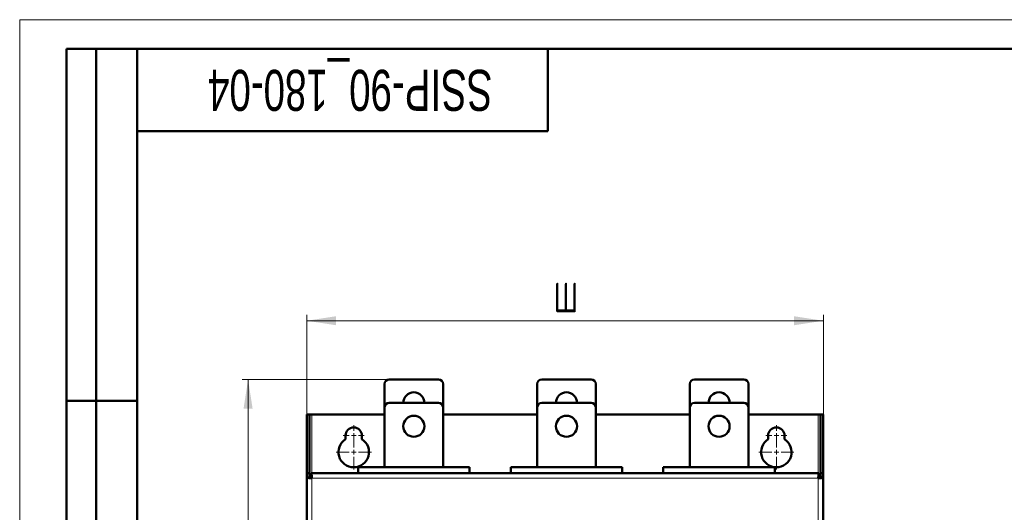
# Model space of a CAD drawing. Header units: millimetres. Extents: x 0 to 420, y 0 to 297.
# Tile 10 of 11: x 0 to 168, y 213 to 297. Entities that reach past the tile are written whole.
import ezdxf

# ---------------------------------------------------------------- set-up
doc = ezdxf.new("R2010")
doc.units = ezdxf.units.MM
doc.styles.add('SLDTEXTSTYLE0', font='TXT', dxfattribs={"width": 0.7, "bigfont": 'bigfont'})
doc.styles.add('SLDTEXTSTYLE1', font='TXT', dxfattribs={"width": 0.7})
doc.dimstyles.new('SLDDIMSTYLE0', dxfattribs={"dimtxt": 5, "dimasz": 5, "dimexe": 0, "dimexo": 0.0625, "dimgap": 1.25, "dimtad": 2, "dimdec": 1, "dimlfac": 2.5, "dimrnd": 1e-09, "dimzin": 12, "dimdsep": 46, "dimtxsty": 'SLDTEXTSTYLE1', "dimsah": 1, "dimcen": 0.09, "dimadec": 0, "dimazin": 3, "dimtfac": 1, "dimtdec": 3, "dimtofl": 0, "dimtmove": 0, "dimatfit": 3, "dimfxl": 0, "dimfrac": 2, "dimtolj": 1, "dimtzin": 12, "dimarcsym": 0})

# ---------------------------------------------------------------- blocks, each defined once
blk = doc.blocks.new('_D')
at = {"color": 7, "linetype": 'Continuous', "lineweight": 0}
for p, q in [((48.91, 229.66), (48.91, 246.65)), ((136.91, 219.66), (136.91, 246.65)), ((48.91, 245.65), (136.91, 245.65))]:
    blk.add_line(p, q, dxfattribs=at)
at = {"color": 7, "linetype": 'Continuous', "lineweight": 18}
for points in [[(48.91, 245.65), (53.91, 244.88), (53.91, 246.42)], [(136.91, 245.65), (131.91, 246.42), (131.91, 244.88)]]:
    blk.add_solid(points, dxfattribs=at)
at = {"color": 7, "linetype": 'Continuous', "lineweight": 18, "insert": (90.95, 252.1), "char_height": 5, "attachment_point": 1, "style": 'SLDTEXTSTYLE0'}
blk.add_mtext('Ш', dxfattribs=at)
blk = doc.blocks.new('_D_1')
at = {"color": 7, "linetype": 'Continuous', "lineweight": 0}
for p, q in [((62.94, 235.65), (37.91, 235.65)), ((38.91, 235.65), (38.91, 82.45)), ((62.94, 82.45), (37.91, 82.45))]:
    blk.add_line(p, q, dxfattribs=at)
at = {"color": 7, "linetype": 'Continuous', "lineweight": 18}
for points in [[(38.91, 235.65), (38.14, 230.65), (39.68, 230.65)], [(38.91, 82.45), (39.68, 87.45), (38.14, 87.45)]]:
    blk.add_solid(points, dxfattribs=at)
at = {"color": 7, "linetype": 'Continuous', "lineweight": 18, "insert": (32.46, 157.45), "char_height": 5, "attachment_point": 1, "rotation": 90, "style": 'SLDTEXTSTYLE0'}
blk.add_mtext('В', dxfattribs=at)
blk = doc.blocks.new('SW_CENTERMARKSYMBOL_0')
at = {"color": 0, "linetype": 'Continuous', "lineweight": 18}
for p, q in [((0, 0.8), (0, 1.8)), ((-0.8, 0), (-1.8, 0)), ((0, 0), (-0.4, 0)), ((0, 0), (0, 0.4)), ((0, 0), (0, -0.4)), ((0, 0), (0.4, 0)), ((0.8, 0), (1.8, 0)), ((0, -0.8), (0, -1.8))]:
    blk.add_line(p, q, dxfattribs=at)
blk = doc.blocks.new('SW_CENTERMARKSYMBOL_1')
at = {"color": 0, "linetype": 'Continuous', "lineweight": 18}
for p, q in [((0, 0.8), (0, 3)), ((-0.8, 0), (-3, 0)), ((0, 0), (-0.4, 0)), ((0, 0), (0, 0.4)), ((0, 0), (0, -0.4)), ((0, 0), (0.4, 0)), ((0.8, 0), (3, 0)), ((0, -0.8), (0, -3))]:
    blk.add_line(p, q, dxfattribs=at)
blk = doc.blocks.new('SW_CENTERMARKSYMBOL_2')
at = {"color": 0, "linetype": 'Continuous', "lineweight": 18}
for p, q in [((0, 0.8), (0, 1.8)), ((-0.8, 0), (-1.8, 0)), ((0, 0), (-0.4, 0)), ((0, 0), (0, 0.4)), ((0, 0), (0, -0.4)), ((0, 0), (0.4, 0)), ((0.8, 0), (1.8, 0)), ((0, -0.8), (0, -1.8))]:
    blk.add_line(p, q, dxfattribs=at)
blk = doc.blocks.new('SW_CENTERMARKSYMBOL_3')
at = {"color": 0, "linetype": 'Continuous', "lineweight": 18}
for p, q in [((0, 0.8), (0, 3)), ((-0.8, 0), (-3, 0)), ((0, 0), (-0.4, 0)), ((0, 0), (0, 0.4)), ((0, 0), (0, -0.4)), ((0, 0), (0.4, 0)), ((0.8, 0), (3, 0)), ((0, -0.8), (0, -3))]:
    blk.add_line(p, q, dxfattribs=at)

msp = doc.modelspace()

# ---------------------------------------------------------------- linework, layer by layer
at = {"color": 7, "linetype": 'Continuous', "lineweight": 18}
for q in [(420, 297), (0, 0)]:
    msp.add_line((0, 297), q, dxfattribs=at)
at = {"color": 7, "linetype": 'Continuous', "lineweight": 50}
for p, q in [((8, 172), (8, 292)), ((20, 292), (8, 292)), ((8, 172), (8, 292)), ((13, 172), (13, 292)), ((13, 172), (13, 292)), ((20, 292), (20, 5)), ((415, 292), (20, 292)), ((20, 292), (20, 5)), ((90, 278), (90, 292)), ((20, 278), (90, 278)), ((62.149, 234.852), (62.149, 230.852)), ((71.349, 235.652), (62.949, 235.652)), ((72.149, 230.852), (72.149, 234.852)), ((88.149, 234.852), (88.149, 230.852)), ((97.349, 235.652), (88.949, 235.652)), ((98.149, 230.852), (98.149, 234.852)), ((114.149, 234.852), (114.149, 230.852)), ((123.349, 235.652), (114.949, 235.652)), ((124.149, 230.852), (124.149, 234.852)), ((8, 232), (20, 232)), ((62.949, 231.652), (71.349, 231.652)), ((88.949, 231.652), (97.349, 231.652)), ((114.949, 231.652), (123.349, 231.652)), ((62.149, 220.652), (62.149, 230.852)), ((72.149, 230.852), (72.149, 220.652)), ((88.149, 220.652), (88.149, 230.852)), ((98.149, 230.852), (98.149, 220.652)), ((114.149, 220.652), (114.149, 230.852)), ((124.149, 230.852), (124.149, 220.652)), ((48.909, 229.652), (49.389, 229.652)), ((48.909, 219.652), (48.909, 229.652)), ((49.389, 229.652), (49.389, 219.652)), ((49.389, 229.652), (49.789, 229.652)), ((49.789, 229.652), (62.149, 229.652)), ((72.149, 229.652), (88.149, 229.652)), ((98.149, 229.652), (114.149, 229.652)), ((124.149, 229.652), (136.029, 229.652)), ((136.429, 229.652), (136.029, 229.652)), ((136.429, 229.652), (136.909, 229.652)), ((136.429, 219.652), (136.429, 229.652)), ((136.909, 219.652), (136.909, 229.652)), ((55.509, 225.443), (55.509, 226.052)), ((58.309, 226.052), (58.309, 225.443)), ((127.509, 225.443), (127.509, 226.052)), ((130.309, 226.052), (130.309, 225.443)), ((76.649, 220.652), (57.649, 220.652)), ((57.649, 220.652), (57.649, 219.652)), ((76.649, 219.652), (76.649, 220.652)), ((102.649, 220.652), (83.649, 220.652)), ((83.649, 220.652), (83.649, 219.652)), ((102.649, 219.652), (102.649, 220.652)), ((128.649, 220.652), (109.649, 220.652)), ((109.649, 220.652), (109.649, 219.652)), ((128.649, 219.652), (128.649, 220.652)), ((48.909, 218.889), (48.909, 219.652)), ((49.389, 219.652), (48.909, 219.652)), ((48.909, 218.889), (48.909, 96.415)), ((48.909, 218.889), (49.389, 218.889)), ((49.389, 218.889), (49.389, 219.652)), ((136.146, 219.652), (49.671, 219.652)), ((49.671, 219.172), (49.671, 219.652)), ((49.749, 218.772), (49.755, 218.876)), ((136.146, 219.652), (136.146, 219.172)), ((136.429, 219.652), (136.429, 218.889)), ((136.909, 219.652), (136.429, 219.652)), ((136.429, 218.889), (136.909, 218.889)), ((136.909, 218.889), (136.909, 219.652)), ((136.909, 96.415), (136.909, 218.889))]:
    msp.add_line(p, q, dxfattribs=at)
at = {"color": 7, "linetype": 'Continuous', "lineweight": 25}
msp.add_line((20, 232), (8, 232), dxfattribs=at)
at = {"color": 9, "linetype": 'Continuous', "lineweight": 18}
for p, q in [((49.789, 219.652), (49.789, 229.652)), ((136.029, 229.652), (136.029, 219.652)), ((49.789, 218.772), (49.789, 96.532)), ((136.029, 218.772), (49.789, 218.772)), ((136.029, 96.532), (136.029, 218.772))]:
    msp.add_line(p, q, dxfattribs=at)
at = {"color": 7, "linetype": 'Continuous', "lineweight": 50}
for centre in [(67.149, 227.652), (93.149, 227.652), (119.149, 227.652)]:
    msp.add_circle(centre, 1.8, dxfattribs=at)
for centre, radius, start, end in [((62.949, 234.852), 0.8, 90, 180), ((71.349, 234.852), 0.8, 0, 90), ((88.949, 234.852), 0.8, 90, 180), ((97.349, 234.852), 0.8, 0, 90), ((114.949, 234.852), 0.8, 90, 180), ((123.349, 234.852), 0.8, 0, 90), ((67.149, 231.652), 1.8, 90, 180), ((67.149, 231.652), 1.8, 360, 90), ((93.149, 231.652), 1.8, 90, 180), ((93.149, 231.652), 1.8, 360, 90), ((119.149, 231.652), 1.8, 90, 180), ((119.149, 231.652), 1.8, 360, 90), ((62.949, 230.852), 0.8, 90, 180), ((71.349, 230.852), 0.8, 0, 90), ((88.949, 230.852), 0.8, 90, 180), ((97.349, 230.852), 0.8, 0, 90), ((114.949, 230.852), 0.8, 90, 180), ((123.349, 230.852), 0.8, 0, 90), ((56.909, 226.052), 1.4, 0, 180), ((128.909, 226.052), 1.4, 0, 180), ((56.909, 223.252), 2.6, 122.57897, 57.42103), ((128.909, 223.252), 2.6, 122.57897, 57.42103), ((135.669, 218.772), 0.88, 7.65069, 57.16482)]:
    msp.add_arc(centre, radius, start, end, dxfattribs=at)
for points in [[(49.789, 218.772), (49.673, 218.782), (49.443, 218.801), (49.152, 218.83), (48.948, 218.86), (48.922, 218.879), (48.909, 218.889)], [(49.389, 218.889), (49.395, 218.879), (49.407, 218.86), (49.499, 218.83), (49.631, 218.801), (49.736, 218.782), (49.789, 218.772)], [(49.671, 219.652), (49.681, 219.639), (49.701, 219.612), (49.73, 219.409), (49.759, 219.118), (49.779, 218.887), (49.789, 218.772)], [(49.789, 218.772), (49.779, 218.824), (49.759, 218.929), (49.73, 219.061), (49.701, 219.154), (49.681, 219.166), (49.671, 219.172)], [(136.029, 218.772), (136.038, 218.887), (136.058, 219.118), (136.087, 219.409), (136.116, 219.612), (136.136, 219.639), (136.146, 219.652)], [(136.146, 219.172), (136.136, 219.166), (136.116, 219.154), (136.087, 219.061), (136.058, 218.929), (136.038, 218.824), (136.029, 218.772)], [(136.909, 218.889), (136.895, 218.879), (136.869, 218.86), (136.665, 218.83), (136.375, 218.801), (136.144, 218.782), (136.029, 218.772)], [(136.029, 218.772), (136.081, 218.782), (136.186, 218.801), (136.318, 218.83), (136.411, 218.86), (136.423, 218.879), (136.429, 218.889)]]:
    msp.add_open_spline(points, degree=3, dxfattribs=at)

# ---------------------------------------------------------------- block references
at = {"color": 7, "linetype": 'Continuous', "lineweight": 0}
for name, p in [('SW_CENTERMARKSYMBOL_0', (56.909, 226.052)), ('SW_CENTERMARKSYMBOL_2', (128.909, 226.052)), ('SW_CENTERMARKSYMBOL_1', (56.909, 223.252)), ('SW_CENTERMARKSYMBOL_3', (128.909, 223.252))]:
    msp.add_blockref(name, p, dxfattribs=at)

# ---------------------------------------------------------------- texts
at = {"color": 7, "linetype": 'Continuous', "lineweight": 0, "insert": (56.31, 281.449), "char_height": 7, "attachment_point": 2, "rotation": 180, "style": 'SLDTEXTSTYLE1'}
msp.add_mtext('SSIP-90_180-04', dxfattribs=at)

# ---------------------------------------------------------------- dimensions: what is measured, and where the dimension line sits
at = {"color": 7, "linetype": 'Continuous', "lineweight": 18}
dim = msp.add_linear_dim(base=(136.909, 245.652), p1=(48.909, 229.652), p2=(136.909, 219.652), text='Ш', dimstyle='SLDDIMSTYLE0', dxfattribs=at)
dim.commit()
dim.dimension.update_dxf_attribs({"geometry": '_D', "text_midpoint": (92.909, 245.652), "dimtype": 160})
dim = msp.add_linear_dim(base=(38.909, 82.452), p1=(62.949, 235.652), p2=(62.949, 82.452), angle=90, text='В', dimstyle='SLDDIMSTYLE0', dxfattribs=at)
dim.commit()
dim.dimension.update_dxf_attribs({"geometry": '_D_1', "text_midpoint": (38.909, 159.052), "dimtype": 160})

doc.saveas('drawing.dxf')
